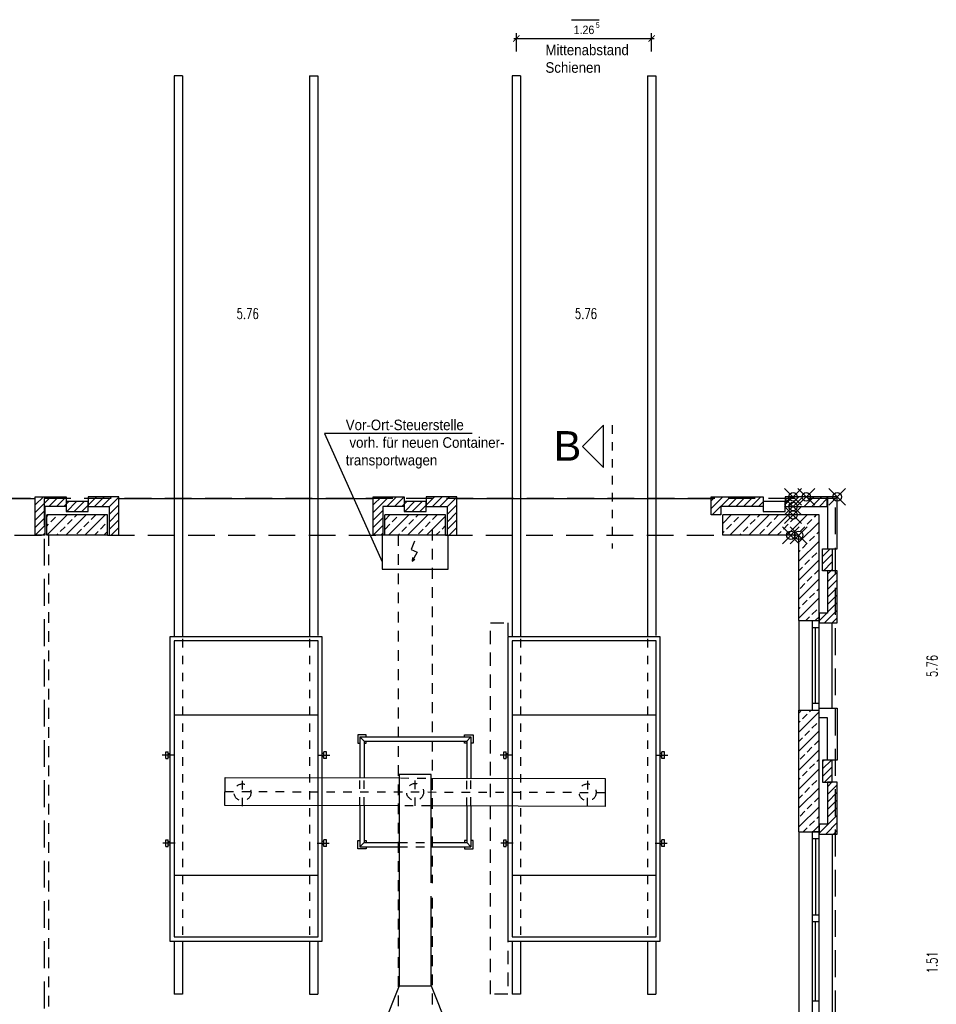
# Model space of a CAD drawing. Header units: metres. Extents: x -5 to 93, y -48 to 79.
# Tile 89 of 91: x 78 to 89, y 22 to 33. Entities that reach past the tile are written whole.
import ezdxf
from ezdxf.enums import TextEntityAlignment as Align

# ---------------------------------------------------------------- set-up
doc = ezdxf.new("R2010")
doc.units = ezdxf.units.M
doc.header["$LTSCALE"] = 0.05
doc.header["$PDMODE"] = 35
doc.header["$PDSIZE"] = 0.1
for name, pattern in [('AUSGEZOGEN', [0]), ('MITTE', [1.75, 1.25, -0.25, 0, -0.25]), ('STRICHPUNKT2', [12.7, 6.35, -3.175, 0, -3.175]), ('VERDECKT', [9.525, 6.35, -3.175]), ('VERDECKT2', [4.7625, 3.175, -1.5875])]:
    doc.linetypes.add(name, pattern=pattern)
for name, color, linetype in [('A_Achse', 9, 'STRICHPUNKT2'), ('A_Ansicht', 2, 'Continuous'), ('A_Bemassung', 7, 'Continuous'), ('A_FENSTER_TUER', 7, 'Continuous'), ('A_Sanitär', 4, 'Continuous'), ('A_Schnitt', 1, 'Continuous'), ('A_Schnitt-Mauerwerk', 1, 'Continuous'), ('A_Schraffur', 9, 'Continuous'), ('A_Text', 5, 'Continuous'), ('A_Unsichtbar', 7, 'VERDECKT'), ('A_Unsichtbar-über', 253, 'VERDECKT'), ('SANITÄR', 4, 'AUSGEZOGEN'), ('Text', 3, 'Continuous')]:
    doc.layers.add(name, color=color, linetype=linetype)
doc.layers.add('A_Bemassungspunkte', color=1, linetype='Continuous', plot=False)
doc.styles.add('Arial', font='arial.ttf', dxfattribs={"width": 0.9})
doc.styles.add('Romans', font='arial.ttf', dxfattribs={"width": 0.8})
doc.styles.add('SIMPLEX7', font='SIMPLEXD', dxfattribs={"width": 0.7})
doc.dimstyles.new('AEC Bemassung 1-50', dxfattribs={"dimtxt": 0.1, "dimasz": 0.075, "dimexe": 0.0625, "dimexo": 0, "dimgap": 0.05, "dimtad": 1, "dimdec": 3, "dimrnd": 0.005, "dimzin": 1, "dimdsep": 46, "dimtxsty": 'Arial', "dimblk": 'ARCHTICK', "dimcen": 0.125, "dimdle": 0.03125, "dimazin": 0, "dimtfac": 1, "dimtdec": 3, "dimtix": 1, "dimtmove": 2, "dimatfit": 2, "dimfxl": 1, "dimtolj": 1, "dimtzin": 0, "dimarcsym": 0})
pattern_1 = [(45, (60.51569, 1.5344), (-0.04490128, 0.04490128), [])]

# ---------------------------------------------------------------- blocks, each defined once
blk = doc.blocks.new('SCHNIT-R')
at = {"color": 6, "linetype": 'MITTE'}
blk.add_line((2.919, 0), (0, 0), dxfattribs=at)
at = {"color": 2}
blk.add_lwpolyline([(1.919, 0.2), (2.919, 0.2), (2.419, 0.7)], close=True, dxfattribs=at)
at = {"layer": 'Text', "color": 6, "style": 'Arial'}
blk.add_attdef('SCHNITT', text='', height=0.7, dxfattribs=at).set_placement((2.408, 1.452), align=Align.MIDDLE)
blk = doc.blocks.new('container-oben')
at = {"layer": 'SANITÄR'}
for p, q in [((-2.483, 0.951), (-2.483, 0.921)), ((-2.483, 0.951), (-2.403, 0.951)), ((-2.443, 0.841), (-2.443, 0.984)), ((-2.403, 0.951), (-2.403, 0.921)), ((-1.443, 0.951), (-1.443, 0.921)), ((-1.443, 0.951), (-1.363, 0.951)), ((-1.403, 0.847), (-1.403, 0.992)), ((-1.363, 0.951), (-1.363, 0.921)), ((-2.823, 0.851), (-2.823, -0.851)), ((-2.483, 0.921), (-2.403, 0.921)), ((-2.463, 0.921), (-2.463, 0.901)), ((-2.423, 0.921), (-2.423, 0.901)), ((-1.443, 0.921), (-1.363, 0.921)), ((-1.423, 0.921), (-1.423, 0.901)), ((-1.383, 0.921), (-1.383, 0.901)), ((-0.923, 0.851), (-0.923, -0.851)), ((-2.483, -0.951), (-2.483, -0.921)), ((-2.483, -0.921), (-2.403, -0.921)), ((-2.463, -0.921), (-2.463, -0.901)), ((-2.443, -0.841), (-2.443, -0.984)), ((-2.423, -0.921), (-2.423, -0.901)), ((-2.403, -0.951), (-2.403, -0.921)), ((-1.443, -0.951), (-1.443, -0.921)), ((-1.443, -0.921), (-1.363, -0.921)), ((-1.423, -0.921), (-1.423, -0.901)), ((-1.403, -0.847), (-1.403, -0.992)), ((-1.383, -0.921), (-1.383, -0.901)), ((-1.363, -0.951), (-1.363, -0.921)), ((-2.483, -0.951), (-2.403, -0.951)), ((-1.443, -0.951), (-1.363, -0.951))]:
    blk.add_line(p, q, dxfattribs=at)
for points in [[(-3.603, 0.901), (-3.603, -0.901), (0, -0.901), (0, 0.901)], [(-3.553, 0.851), (-3.553, -0.851), (-0.05, -0.851), (-0.05, 0.851)]]:
    blk.add_lwpolyline(points, close=True, dxfattribs=at)
blk = doc.blocks.new('_ArchTick')
at = {"color": 0, "linetype": 'ByBlock', "const_width": 0.15}
blk.add_lwpolyline([(-0.5, -0.5), (0.5, 0.5)], dxfattribs=at)
blk = doc.blocks.new('*D280')
at = {"layer": 'A_Bemassung', "color": 0, "lineweight": -2, "transparency": 16777216}
for p, q in [((84.183, 33.001), (84.183, 33.22)), ((85.783, 33.001), (85.783, 33.22)), ((84.152, 33.157), (85.815, 33.157))]:
    blk.add_line(p, q, dxfattribs=at)
at = {"layer": 'Defpoints', "color": 0, "transparency": 16777216}
for p in [(85.783, 33.157), (84.183, 33.001), (85.783, 33.001)]:
    blk.add_point(p, dxfattribs=at)
at = {"layer": 'A_Bemassung', "color": 0, "lineweight": -2, "transparency": 16777216, "xscale": 0.075, "yscale": 0.075, "zscale": 0.075, "rotation": 180}
blk.add_blockref('_ArchTick', (84.183, 33.157), dxfattribs=at)
at = {"layer": 'A_Bemassung', "color": 0, "lineweight": -2, "transparency": 16777216, "xscale": 0.075, "yscale": 0.075, "zscale": 0.075}
blk.add_blockref('_ArchTick', (85.783, 33.157), dxfattribs=at)
at = {"layer": 'A_Bemassung', "color": 0, "transparency": 16777216, "insert": (84.983, 33.258), "char_height": 0.1, "attachment_point": 5, "style": 'Arial'}
blk.add_mtext('\\A1;1.26', dxfattribs=at)

msp = doc.modelspace()

# ---------------------------------------------------------------- hatches: boundary and pattern name
at = {"layer": 'A_Schraffur'}
h = msp.add_hatch(dxfattribs=at)
h.set_pattern_fill('ANSI31', color=256, scale=0.02, style=0)
h.set_pattern_definition([(45, (56.51569, 1.5344), (-0.04490128, 0.04490128), [])])
h.paths.add_polyline_path([(79.4793, 27.7345), (79.1143, 27.7345), (79.1143, 27.6195), (79.3643, 27.6195), (79.3643, 27.2795), (79.4793, 27.2795)])
h.paths.add_polyline_path([(79.1143, 27.677), (78.8543, 27.677), (78.8543, 27.562), (79.1143, 27.562)])
h.paths.add_polyline_path([(78.8543, 27.7345), (78.4893, 27.7345), (78.4893, 27.2795), (78.6043, 27.2795), (78.6043, 27.6195), (78.8543, 27.6195), (78.8543, 27.677)])
h = msp.add_hatch(dxfattribs=at)
h.set_pattern_fill('ANSI31', color=256, scale=0.02, style=0)
h.set_pattern_definition(pattern_1)
h.paths.add_polyline_path([(83.4793, 27.7345), (83.1143, 27.7345), (83.1143, 27.6195), (83.3643, 27.6195), (83.3643, 27.2795), (83.4793, 27.2795)])
h.paths.add_polyline_path([(83.1143, 27.677), (82.8543, 27.677), (82.8543, 27.562), (83.1143, 27.562)])
h.paths.add_polyline_path([(82.8543, 27.7345), (82.4893, 27.7345), (82.4893, 27.2795), (82.6043, 27.2795), (82.6043, 27.6195), (82.8543, 27.6195), (82.8543, 27.677)])
h = msp.add_hatch(dxfattribs=at)
h.set_pattern_fill('ANSI31', color=256, scale=0.02, style=0)
h.set_pattern_definition(pattern_1)
h.paths.add_polyline_path([(87.7643, 23.7445), (87.9793, 23.7445), (87.9793, 24.3595), (87.8643, 24.3595), (87.8643, 23.8595), (87.7643, 23.8595)])
h.paths.add_polyline_path([(87.8068, 24.3595), (87.9218, 24.3595), (87.9218, 24.6195), (87.8068, 24.6195)])
h.paths.add_polyline_path([(87.7643, 26.2445), (87.9793, 26.2445), (87.9793, 26.8595), (87.8643, 26.8595), (87.8643, 26.3595), (87.7643, 26.3595)])
h.paths.add_polyline_path([(87.8068, 26.8595), (87.9218, 26.8595), (87.9218, 27.1195), (87.8068, 27.1195)])
h.paths.add_polyline_path([(87.8618, 27.6195), (87.8618, 27.7345), (87.3643, 27.7345), (87.3643, 27.6195)])
h.paths.add_polyline_path([(86.4893, 27.5195), (86.6043, 27.5195), (86.6043, 27.6195), (87.1043, 27.6195), (87.1043, 27.7345), (86.4893, 27.7345)])
h = msp.add_hatch(dxfattribs=at)
h.set_pattern_fill('ANSI33', color=256, scale=0.025, style=0)
h.set_pattern_definition([(45, (60.51569, 1.5344), (-0.1122532, 0.1122532), []), (45, (60.62794, 1.5344), (-0.1122532, 0.1122532), [0.079375, -0.0396875])])
h.paths.add_polyline_path([(79.3443, 27.5195), (78.6243, 27.5195), (78.6243, 27.2795), (79.3443, 27.2795)])
h.paths.add_polyline_path([(83.3443, 27.5195), (82.6243, 27.5195), (82.6243, 27.2795), (83.3443, 27.2795)])
h.paths.add_polyline_path([(87.7643, 27.5195), (86.6243, 27.5195), (86.6243, 27.2795), (87.5243, 27.2795), (87.5243, 26.2695), (87.7643, 26.2695), (87.7643, 26.3595)])
h.paths.add_polyline_path([(87.7643, 25.2095), (87.5243, 25.2095), (87.5243, 23.7695), (87.7643, 23.7695), (87.7643, 23.8595)])

# ---------------------------------------------------------------- linework, layer by layer
at = {"layer": 'A_Achse', "ltscale": 0.25}
for p, q in [((80.9427, 24.0727), (80.9414, 24.4025)), ((82.9836, 24.0774), (82.985, 24.4073)), ((85.0259, 24.0727), (85.0272, 24.4025)), ((80.7341, 24.2477), (85.224, 24.2371))]:
    msp.add_line(p, q, dxfattribs=at)
at = {"layer": 'A_Ansicht'}
for p, q in [((73.4793, 27.7145), (78.4893, 27.7145)), ((79.4793, 27.7145), (82.4893, 27.7145)), ((83.4793, 27.7145), (86.4893, 27.7145)), ((87.5243, 26.2695), (87.5243, 25.2095)), ((87.9218, 25.2345), (87.9218, 26.2445)), ((87.5243, 23.7695), (87.5243, 20.7095)), ((87.9218, 23.7445), (87.9218, 20.7345))]:
    msp.add_line(p, q, dxfattribs=at)
at = {"layer": 'A_Bemassung'}
msp.add_lwpolyline([(84.8338, 33.3791), (85.1642, 33.3791)], dxfattribs=at)
at = {"layer": 'A_Bemassungspunkte'}
for p in [(87.4575, 27.7345), (87.6131, 27.7345), (87.9793, 27.7345), (87.4575, 27.6195), (87.4575, 27.5195), (87.4312, 27.2795), (87.5243, 27.2795)]:
    msp.add_point(p, dxfattribs=at)
at = {"layer": 'A_FENSTER_TUER'}
for p, q in [((87.6843, 26.1895), (87.7643, 26.1895)), ((87.7243, 25.2895), (87.7243, 26.1895)), ((87.7643, 25.2895), (87.6843, 25.2895)), ((87.6843, 23.7695), (87.6843, 20.7095)), ((87.7643, 23.6895), (87.6843, 23.6895)), ((87.7243, 23.6895), (87.7243, 22.7892)), ((87.6843, 22.7892), (87.7643, 22.7892)), ((87.6843, 22.7092), (87.7643, 22.7092)), ((87.7243, 21.7701), (87.7243, 22.7092)), ((87.6843, 21.7701), (87.7643, 21.7701))]:
    msp.add_line(p, q, dxfattribs=at)
for points in [[(87.6843, 26.2695), (87.6843, 25.2095), (87.7643, 25.2095), (87.7643, 26.2695)], [(87.7643, 22.7092), (87.7643, 23.7695), (87.6843, 23.7695), (87.6843, 23.707)], [(87.6843, 20.772), (87.6843, 20.7095), (87.7643, 20.7095), (87.7643, 22.7092)]]:
    msp.add_lwpolyline(points, dxfattribs=at)
at = {"layer": 'A_Sanitär'}
for p, q in [((80.1333, 32.7145), (80.1333, 26.0795)), ((80.2333, 32.7145), (80.1333, 32.7145)), ((80.2333, 32.7145), (80.2333, 26.0795)), ((81.7333, 32.7145), (81.7333, 26.0795)), ((81.7333, 32.7145), (81.8333, 32.7145)), ((81.8333, 32.7145), (81.8333, 26.0949)), ((84.1333, 32.7145), (84.1333, 26.0795)), ((84.2333, 32.7145), (84.1333, 32.7145)), ((84.2333, 32.7145), (84.2333, 26.0795)), ((85.7333, 32.7145), (85.7333, 26.0795)), ((85.7333, 32.7145), (85.8333, 32.7145)), ((85.8333, 32.7145), (85.8333, 26.0949)), ((82.3321, 24.8938), (82.3321, 24.4089)), ((82.3321, 24.8938), (83.6456, 24.8938)), ((82.3821, 24.8438), (82.3321, 24.8938)), ((82.3821, 24.8438), (82.3821, 24.4088)), ((82.3821, 24.8438), (83.5956, 24.8438)), ((83.5956, 24.8438), (83.6456, 24.8938)), ((83.5956, 24.8438), (83.6456, 24.8938)), ((83.5956, 24.8438), (83.5956, 24.4059)), ((83.6456, 24.8938), (83.6456, 24.4058)), ((82.3321, 24.079), (82.3321, 23.5938)), ((82.3821, 24.0789), (82.3821, 23.6438)), ((83.5956, 24.076), (83.5956, 23.6438)), ((83.6456, 24.0759), (83.6456, 23.5938)), ((82.3821, 23.6438), (82.3321, 23.5938)), ((82.3321, 23.5938), (82.7943, 23.5938)), ((82.3821, 23.6438), (82.7943, 23.6438)), ((83.1743, 23.6438), (83.5956, 23.6438)), ((83.1743, 23.5938), (83.6456, 23.5938)), ((83.5956, 23.6438), (83.6456, 23.5938)), ((80.1333, 22.4769), (80.1333, 21.8495)), ((80.2333, 22.4769), (80.2333, 21.8495)), ((81.7333, 22.4769), (81.7333, 21.8495)), ((81.8333, 22.4769), (81.8333, 21.8495)), ((84.1333, 22.4769), (84.1333, 21.8495)), ((84.2333, 22.4769), (84.2333, 21.8495)), ((85.7333, 22.4769), (85.7333, 21.8495)), ((85.8333, 22.4769), (85.8333, 21.8495)), ((82.7943, 21.9495), (82.3343, 20.7995)), ((83.1743, 21.9495), (83.6343, 20.7995)), ((80.2333, 21.8495), (80.1333, 21.8495)), ((81.7333, 21.8495), (81.8333, 21.8495)), ((84.2333, 21.8495), (84.1333, 21.8495)), ((85.7333, 21.8495), (85.8333, 21.8495))]:
    msp.add_line(p, q, dxfattribs=at)
at = {"layer": 'A_Sanitär', "color": 8, "linetype": 'VERDECKT2', "ltscale": 0.5}
for p, q in [((80.2333, 26.0524), (80.2333, 22.4935)), ((81.7333, 26.0524), (81.7333, 22.4935)), ((84.2333, 26.0524), (84.2333, 22.4935)), ((85.7333, 26.0524), (85.7333, 22.4935)), ((82.7943, 23.6438), (83.1743, 23.6438)), ((82.7943, 23.5938), (83.1743, 23.5938))]:
    msp.add_line(p, q, dxfattribs=at)
at = {"layer": 'A_Sanitär'}
msp.add_lwpolyline([(82.5943, 26.8795), (83.3743, 26.8795), (83.3743, 27.2795), (82.5943, 27.2795)], close=True, dxfattribs=at)
for points in [[(82.9769, 27.2086), (82.9391, 27.1127), (83.0078, 27.0807), (82.95, 26.9745)], [(82.9519, 27.0144), (82.95, 26.9745), (82.98, 26.9966)], [(82.4071, 24.8938), (82.4071, 24.9188), (82.3071, 24.9188), (82.3071, 24.8188), (82.3321, 24.8188)], [(82.3821, 24.8188), (82.4071, 24.8188), (82.4071, 24.8438)], [(83.5706, 24.8938), (83.5706, 24.9188), (83.6706, 24.9188), (83.6706, 24.8188), (83.6456, 24.8188)], [(83.5956, 24.8188), (83.5706, 24.8188), (83.5706, 24.8438)], [(82.7943, 24.0779), (80.7334, 24.0828), (80.7347, 24.4126), (82.7943, 24.4078)], [(83.1743, 23.1657), (83.1743, 24.4495), (82.7943, 24.4495), (82.7943, 21.9495), (83.1743, 21.9495), (83.1743, 23.0098)], [(83.1743, 24.4069), (85.2319, 24.4021), (85.2319, 24.0722), (83.1743, 24.077)], [(82.4067, 23.5937), (82.4066, 23.5687), (82.3066, 23.5692), (82.3071, 23.6692), (82.3321, 23.6691)], [(82.3821, 23.6688), (82.4071, 23.6687), (82.407, 23.6437)], [(83.5702, 23.5938), (83.5701, 23.5688), (83.6701, 23.5683), (83.6706, 23.6683), (83.6456, 23.6685)], [(83.5956, 23.6687), (83.5706, 23.6688), (83.5705, 23.6438)]]:
    msp.add_lwpolyline(points, dxfattribs=at)
at = {"layer": 'A_Sanitär', "linetype": 'VERDECKT2'}
msp.add_lwpolyline([(84.0833, 21.8516), (83.8766, 21.8516), (83.8766, 26.2446), (84.0833, 26.2446)], close=True, dxfattribs=at)
at = {"layer": 'A_Sanitär', "color": 8, "linetype": 'VERDECKT2', "ltscale": 0.5}
for points in [[(82.3321, 24.079), (82.3321, 24.4089)], [(82.3821, 24.0789), (82.3821, 24.4088)], [(82.8107, 24.4078), (83.1594, 24.4069)], [(83.5956, 24.076), (83.5956, 24.4059)], [(83.6456, 24.0789), (83.6456, 24.4088)], [(83.1619, 24.077), (82.8158, 24.0779)]]:
    msp.add_lwpolyline(points, dxfattribs=at)
for centre in [(80.9421, 24.2376), (82.9843, 24.2423), (85.0265, 24.2376)]:
    msp.add_circle(centre, 0.1006, dxfattribs=at)
at = {"layer": 'A_Schnitt'}
for p, q in [((78.6243, 27.2795), (78.6243, 27.5195)), ((79.3443, 27.2795), (79.3443, 27.5195)), ((82.6243, 27.2795), (82.6243, 27.5195)), ((83.3443, 27.2795), (83.3443, 27.5195)), ((86.6243, 27.2795), (86.6243, 27.5195)), ((79.3443, 27.2795), (78.6243, 27.2795)), ((83.3443, 27.2795), (82.6243, 27.2795)), ((87.5243, 27.2795), (86.6243, 27.2795)), ((87.5243, 26.2695), (87.5243, 27.2795)), ((87.5243, 26.2695), (87.7643, 26.2695)), ((87.5243, 25.2095), (87.7643, 25.2095)), ((87.5243, 23.7695), (87.5243, 25.2095)), ((87.5243, 23.7695), (87.7643, 23.7695))]:
    msp.add_line(p, q, dxfattribs=at)
for points in [[(79.3443, 27.5195), (78.6243, 27.5195)], [(83.3443, 27.5195), (82.6243, 27.5195)], [(87.7643, 26.2695), (87.7643, 27.5195), (86.6243, 27.5195)], [(87.7643, 23.7695), (87.7643, 25.2095)]]:
    msp.add_lwpolyline(points, dxfattribs=at)
at = {"layer": 'A_Schnitt-Mauerwerk'}
for points in [[(78.6043, 27.2795), (78.4893, 27.2795), (78.4893, 27.7345), (78.8543, 27.7345), (78.8543, 27.6195), (78.6043, 27.6195), (78.6043, 27.2795)], [(79.3643, 27.2795), (79.4793, 27.2795), (79.4793, 27.7345), (79.1143, 27.7345), (79.1143, 27.6195), (79.3643, 27.6195), (79.3643, 27.2795)], [(82.6043, 27.2795), (82.4893, 27.2795), (82.4893, 27.7345), (82.8543, 27.7345), (82.8543, 27.6195), (82.6043, 27.6195), (82.6043, 27.2795)], [(83.3643, 27.2795), (83.4793, 27.2795), (83.4793, 27.7345), (83.1143, 27.7345), (83.1143, 27.6195), (83.3643, 27.6195), (83.3643, 27.2795)], [(86.6043, 27.5195), (86.4893, 27.5195), (86.4893, 27.7345), (87.1043, 27.7345), (87.1043, 27.6195), (86.6043, 27.6195), (86.6043, 27.5195)], [(87.7643, 26.3595), (87.7643, 26.2445), (87.9793, 26.2445), (87.9793, 26.8595), (87.8643, 26.8595), (87.8643, 26.3595), (87.7643, 26.3595)], [(87.7643, 25.1195), (87.7643, 25.2345), (87.9793, 25.2345), (87.9793, 24.6195), (87.8643, 24.6195), (87.8643, 25.1195), (87.7643, 25.1195)], [(87.7643, 23.8595), (87.7643, 23.7445), (87.9793, 23.7445), (87.9793, 24.3595), (87.8643, 24.3595), (87.8643, 23.8595), (87.7643, 23.8595)]]:
    msp.add_lwpolyline(points, dxfattribs=at)
for points in [[(87.8618, 27.7345), (87.3643, 27.7345), (87.3643, 27.6195), (87.8618, 27.6195)], [(87.9793, 27.7345), (87.8643, 27.7345), (87.8643, 27.1195), (87.9793, 27.1195)], [(79.1143, 27.677), (78.8543, 27.677), (78.8543, 27.562), (79.1143, 27.562)], [(83.1143, 27.677), (82.8543, 27.677), (82.8543, 27.562), (83.1143, 27.562)], [(87.3643, 27.677), (87.1043, 27.677), (87.1043, 27.562), (87.3643, 27.562)], [(87.9218, 27.1195), (87.9218, 26.8595), (87.8068, 26.8595), (87.8068, 27.1195)], [(87.9218, 24.3595), (87.9218, 24.6195), (87.8068, 24.6195), (87.8068, 24.3595)]]:
    msp.add_lwpolyline(points, close=True, dxfattribs=at)
at = {"layer": 'A_Text'}
msp.add_lwpolyline([(83.6608, 28.4838), (81.9122, 28.4838), (82.5943, 26.9653)], dxfattribs=at)
at = {"layer": 'A_Unsichtbar'}
for p, q in [((78.5943, 27.7145), (78.5943, 8.1995)), ((78.2451, 27.2795), (78.6243, 27.2795)), ((79.3443, 27.2795), (82.6243, 27.2795)), ((83.3443, 27.2795), (86.6243, 27.2795))]:
    msp.add_line(p, q, dxfattribs=at)
msp.add_lwpolyline([(66.0093, 7.7645), (87.9593, 7.7645), (87.9593, 27.7145), (66.0093, 27.7145)], close=True, dxfattribs=at)
at = {"layer": 'A_Unsichtbar-über', "linetype": 'VERDECKT2', "ltscale": 0.8}
for p, q in [((78.6443, 27.2795), (78.6443, 8.1995)), ((82.7843, 27.2829), (82.7843, 8.1995)), ((83.1843, 27.3461), (83.1843, 23.1624)), ((83.1843, 22.9911), (83.1843, 8.1995))]:
    msp.add_line(p, q, dxfattribs=at)

# ---------------------------------------------------------------- block references
at = {"layer": 'A_Schnitt', "rotation": 90}
for p in [(80.9843, 26.0795), (84.9843, 26.0795)]:
    msp.add_blockref('container-oben', p, dxfattribs=at)
at = {"layer": 'A_Schnitt-Mauerwerk'}
ref = msp.add_blockref('SCHNIT-R', (85.3152, 27.1211), dxfattribs=dict(at, xscale=0.5, yscale=0.5, zscale=0.5, rotation=90))
ref.add_attrib('SCHNITT', 'B', dxfattribs={"layer": 'Text', "color": 6, "height": 0.35, "style": 'Arial'}).set_placement((84.7877, 28.3365), align=Align.MIDDLE)

# ---------------------------------------------------------------- texts
at = {"layer": 'A_Bemassung', "style": 'Romans', "width": 0.7}
msp.add_text('5', height=0.0651, dxfattribs=at).set_placement((85.1243, 33.2819))
at = {"layer": 'A_Bemassung', "style": 'SIMPLEX7', "width": 0.7}
for p in [(81.0028, 29.9015), (85.0062, 29.9015)]:
    msp.add_text('5.76', height=0.125, dxfattribs=at).set_placement(p, align=Align.MIDDLE)
for s, p in [('5.76', (89.104, 25.7327)), ('1.51', (89.104, 22.2264))]:
    msp.add_text(s, height=0.125, rotation=90, dxfattribs=at).set_placement(p, align=Align.MIDDLE)
at = {"layer": 'A_Text', "char_height": 0.125, "width": 2.071501, "attachment_point": 1, "style": 'Arial'}
for s, insert in [('Mittenabstand\\PSchienen', (84.5268, 33.0844)), ('Vor-Ort-Steuerstelle\\P vorh. für neuen Container-\\Ptransportwagen', (82.1636, 28.6476))]:
    msp.add_mtext(s, dxfattribs=dict(at, insert=insert))

# ---------------------------------------------------------------- dimensions: what is measured, and where the dimension line sits
at = {"layer": 'A_Bemassung'}
dim = msp.add_linear_dim(base=(85.7833, 33.1574), p1=(84.1833, 33.001), p2=(85.7833, 33.001), text='1.26', dimstyle='AEC Bemassung 1-50', dxfattribs=at)
dim.commit()
dim.dimension.update_dxf_attribs({"geometry": '*D280', "text_midpoint": (84.9833, 33.2585)})

doc.saveas('drawing.dxf')
